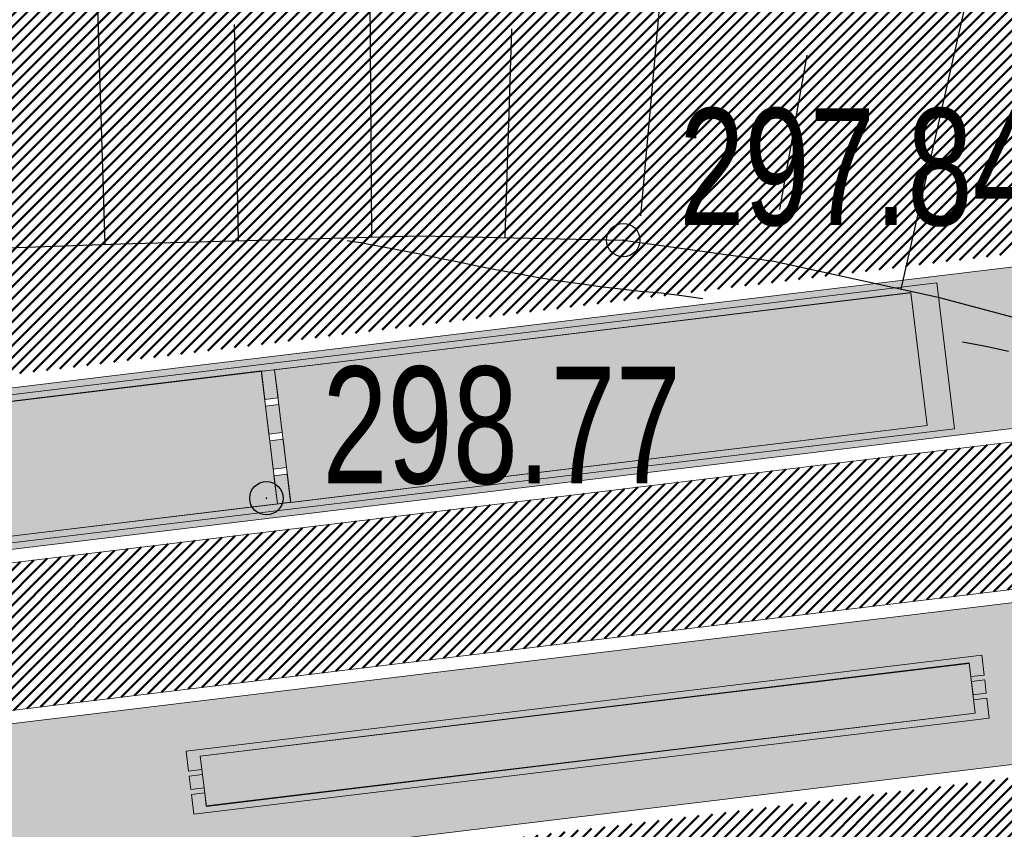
# Model space of a CAD drawing. Extents: x 2931 to 5026, y -2784 to 809.
# Tile 153 of 170: x 3206 to 3221, y 610 to 622. Entities that reach past the tile are written whole.
import ezdxf

# ---------------------------------------------------------------- set-up
doc = ezdxf.new("R2010")
doc.units = 0
doc.header["$MEASUREMENT"] = 0
doc.linetypes.add('CONTI', pattern=[0])
doc.layers.add('.', color=7, linetype='Continuous', lineweight=15)
for name, color, linetype in [('GORIZDEFAULT', 32, 'CONTI'), ('OTKOSDEFAULT', 32, 'CONTI'), ('PDF_2D - Общий', 7, 'Continuous'), ('PI_OTDEFAULT', 172, 'CONTI'), ('PI_TTDEFAULT', 5, 'CONTI')]:
    doc.layers.add(name, color=color, linetype=linetype)
doc.styles.add('SHRFT', font='TXT', dxfattribs={"width": 0.75})
pattern_1 = [(45, (0, 2263.049007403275), (-0.08838834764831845, 0.08838834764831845), [])]

# ---------------------------------------------------------------- blocks, each defined once
blk = doc.blocks.new('bstrtthtytt434')
at = {"layer": 'GORIZDEFAULT', "color": 32}
for points in [[(3216.523716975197, 618.121763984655), (3216.209023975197, 618.164990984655), (3215.902421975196, 618.202339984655), (3215.589941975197, 618.2315999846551), (3215.291428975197, 618.263070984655), (3214.984826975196, 618.300420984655), (3214.684102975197, 618.345859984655), (3214.377499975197, 618.383209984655), (3214.068685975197, 618.434526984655), (3213.751780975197, 618.491722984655), (3213.448843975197, 618.5511299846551), (3213.145906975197, 618.610537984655), (3212.865027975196, 618.666279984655), (3212.584149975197, 618.722021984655), (3212.339296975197, 618.7763109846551), (3212.102534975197, 618.824721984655), (3211.895920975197, 618.863589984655), (3211.711364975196, 618.898791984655), (3211.548867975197, 618.930328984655), (3211.408428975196, 618.958199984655), (3211.284169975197, 618.974314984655), (3211.195936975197, 618.988976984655)], [(3221.102276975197, 617.3291839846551), (3220.761101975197, 617.404012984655), (3220.414048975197, 617.470751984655)]]:
    blk.add_lwpolyline(points, dxfattribs=at)
at = {"layer": 'OTKOSDEFAULT', "color": 32}
for p, q in [((3207.574292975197, 618.937987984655), (3207.374862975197, 625.485713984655)), ((3211.567195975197, 619.040619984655), (3211.526661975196, 625.398736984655)), ((3215.596752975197, 619.363833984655), (3216.115264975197, 625.1303699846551)), ((3219.493916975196, 618.262872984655), (3220.631836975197, 623.282727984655)), ((3209.569637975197, 618.996287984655), (3209.508540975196, 622.229732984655)), ((3213.565511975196, 619.0349569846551), (3213.664005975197, 622.164812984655)), ((3217.679570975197, 619.4574659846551), (3218.086510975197, 621.769909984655)), ((3207.802205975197, 618.9454489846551), (3212.286960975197, 619.061549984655)), ((3212.286960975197, 619.061549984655), (3215.332249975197, 618.999775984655)), ((3202.498457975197, 618.756904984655), (3207.802205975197, 618.9454489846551)), ((3215.332249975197, 618.999775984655), (3217.587303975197, 618.683975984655)), ((3217.587303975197, 618.683975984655), (3220.049795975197, 618.1432989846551)), ((3220.049795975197, 618.1432989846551), (3222.546167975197, 617.479121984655))]:
    blk.add_line(p, q, dxfattribs=at)
at = {"layer": 'PI_TTDEFAULT', "color": 0}
for centre in [(3215.332249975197, 618.999775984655), (3209.988350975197, 615.132198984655)]:
    blk.add_circle(centre, 0.25, dxfattribs=at)
for p in [(3215.332249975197, 618.999775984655), (3209.988350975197, 615.132198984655)]:
    blk.add_point(p, dxfattribs=at)
at = {"layer": 'PI_OTDEFAULT', "color": 0, "style": 'SHRFT', "width": 0.75}
for s, p in [('297.84', (3216.171318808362, 619.2231326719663)), ('298.77', (3210.827419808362, 615.3555556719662))]:
    blk.add_text(s, height=1.75, dxfattribs=at).set_placement(p)

msp = doc.modelspace()

# ---------------------------------------------------------------- hatches: boundary and pattern name
at = {"layer": '.', "linetype": 'ByBlock', "lineweight": 50}
h = msp.add_hatch(dxfattribs=at)
h.set_pattern_fill('ANSI31', color=252)
h.set_pattern_definition(pattern_1)
edge = h.paths.add_edge_path()
edge.add_line((3056.579508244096, 710.4772648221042), (3060.468574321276, 701.2644929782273))
edge.add_line((3060.468574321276, 701.2644929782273), (3091.428099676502, 714.3337018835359))
edge.add_arc((3092.594819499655, 711.569870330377), 2.999999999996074, 59.08883293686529, 112.8864824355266, ccw=False)
edge.add_line((3094.135944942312, 714.1437647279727), (3125.421424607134, 695.4115087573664))
edge.add_arc((3123.880299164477, 692.8376143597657), 3.000000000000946, 6.846905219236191, 59.0888329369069, ccw=False)
edge.add_line((3126.858903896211, 693.1952648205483), (3145.92372928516, 534.4185111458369))
edge.add_line((3145.92372928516, 534.4185111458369), (3153.629677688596, 470.2413971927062))
edge.add_line((3153.629677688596, 470.2413971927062), (3155.627738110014, 433.1622157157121))
edge.add_line((3155.627738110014, 433.1622157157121), (3160.809987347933, 333.3717569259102))
edge.add_arc((3157.814024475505, 333.2161726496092), 2.999999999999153, -86.74722545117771, 2.9727744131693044, ccw=False)
edge.add_line((3157.984247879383, 330.2210058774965), (3050.375705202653, 324.1053222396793))
edge.add_line((3050.375705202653, 324.1053222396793), (3050.943116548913, 314.1214329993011))
edge.add_line((3050.943116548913, 314.1214329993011), (3313.191871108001, 328.9630528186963))
edge.add_line((3313.191871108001, 328.9630528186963), (3312.624459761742, 338.9469420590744))
edge.add_line((3312.624459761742, 338.9469420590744), (3173.95866141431, 331.1288748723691))
edge.add_arc((3173.788438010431, 334.1240416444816), 2.999999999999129, 182.972774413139, 273.2527745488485, ccw=False)
edge.add_line((3170.792475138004, 333.9684573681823), (3164.49681413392, 454.6474962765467))
edge.add_line((3164.49681413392, 454.6474962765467), (3163.4838931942, 473.3022179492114))
edge.add_line((3163.4838931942, 473.3022179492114), (3160.81852438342, 495.1981994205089))
edge.add_arc((3164.480270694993, 494.8653379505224), 3.67684413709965, 91.76941746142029, 174.8059522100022, ccw=False)
edge.add_line((3164.36673985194, 498.5404289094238), (3165.328204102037, 498.6331989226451))
edge.add_line((3165.328204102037, 498.6331989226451), (3157.302999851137, 580.441440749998))
edge.add_arc((3156.299241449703, 586.9544981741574), 6.589950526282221, 187.8889569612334, 278.7611968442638, ccw=False)
edge.add_line((3149.771658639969, 586.0500035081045), (3140.934979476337, 659.8820920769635))
edge.add_line((3140.934979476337, 659.8820920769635), (3139.504408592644, 672.5438660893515))
edge.add_line((3139.504408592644, 672.5438660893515), (3136.203008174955, 699.2559498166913))
edge.add_arc((3133.224403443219, 698.8982993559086), 3.000000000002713, 6.84690521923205, 59.08883293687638)
edge.add_line((3134.765528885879, 701.47219375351), (3099.87037971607, 722.3657479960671))
edge.add_arc((3101.693711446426, 725.0245151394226), 3.223907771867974, 157.9186088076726, 235.5584146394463, ccw=False)
edge.add_line((3098.706274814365, 726.2364572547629), (3108.700353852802, 742.7227864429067))
edge.add_arc((3111.264605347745, 741.1656691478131), 3.00000000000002, 58.73218183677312, 148.732181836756, ccw=False)
edge.add_line((3112.821722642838, 743.729920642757), (3205.618491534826, 687.379966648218))
edge.add_line((3205.618491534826, 687.379966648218), (3207.292050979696, 686.4698585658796))
edge.add_line((3207.292050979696, 686.4698585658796), (3243.014474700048, 673.1244149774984))
edge.add_line((3243.014474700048, 673.1244149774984), (3266.942729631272, 664.2499407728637))
edge.add_line((3266.942729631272, 664.2499407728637), (3413.241120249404, 576.1905417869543))
edge.add_line((3413.241120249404, 576.1905417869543), (3418.398145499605, 584.7582188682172))
edge.add_line((3418.398145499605, 584.7582188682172), (3272.099754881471, 672.8176178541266))
edge.add_line((3272.099754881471, 672.8176178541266), (3270.420061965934, 673.6258759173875))
edge.add_line((3270.420061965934, 673.6258759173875), (3212.929790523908, 694.9477789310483))
edge.add_line((3212.929790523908, 694.9477789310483), (3210.80888251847, 695.9274716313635))
edge.add_line((3210.80888251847, 695.9274716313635), (3103.502412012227, 761.0883037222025))
edge.add_arc((3105.05952930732, 763.6525552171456), 2.999999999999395, 149.0720988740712, 238.7321818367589, ccw=False)
edge.add_line((3102.486085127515, 765.1944323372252), (3107.443599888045, 773.4686893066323))
edge.add_line((3107.443599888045, 773.4686893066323), (3098.865452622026, 778.6082797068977))
edge.add_line((3098.865452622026, 778.6082797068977), (3093.95672483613, 770.4154498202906))
edge.add_arc((3091.383280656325, 771.9573269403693), 2.999999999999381, 238.7321818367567, 329.07209887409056, ccw=False)
edge.add_line((3089.826163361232, 769.3930754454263), (3029.258160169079, 806.1724184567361))
edge.add_line((3029.258160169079, 806.1724184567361), (3024.067769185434, 797.6249134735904))
edge.add_line((3024.067769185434, 797.6249134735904), (3099.145714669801, 752.0345462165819))
edge.add_arc((3097.588597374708, 749.4702947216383), 2.999999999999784, -31.267816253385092, 58.732181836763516, ccw=False)
edge.add_line((3100.152848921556, 747.9131775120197), (3084.60404677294, 722.3075026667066))
edge.add_line((3084.60404677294, 722.3075026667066), (3056.579508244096, 710.4772648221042))
h = msp.add_hatch(dxfattribs=at)
h.set_pattern_fill('ANSI31', color=72)
h.set_pattern_definition(pattern_1)
edge = h.paths.add_edge_path()
edge.add_line((3198.64854658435, 490.2071452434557), (3204.228626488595, 490.837465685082))
edge.add_line((3204.228626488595, 490.837465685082), (3205.797166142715, 476.9281275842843))
edge.add_line((3205.797166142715, 476.9281275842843), (3240.426562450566, 480.8338700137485))
edge.add_line((3240.426562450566, 480.8338700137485), (3240.44861768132, 480.6383222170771))
edge.add_line((3240.44861768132, 480.6383222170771), (3240.049289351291, 480.5921857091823))
edge.add_line((3240.049289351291, 480.5921857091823), (3241.597948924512, 466.8728065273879))
edge.add_line((3241.597948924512, 466.8728065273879), (3241.996162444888, 466.9178206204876))
edge.add_line((3241.996162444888, 466.9178206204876), (3242.018783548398, 466.7177048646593))
edge.add_line((3242.018783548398, 466.7177048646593), (3164.317276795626, 457.9539924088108))
edge.add_line((3164.317276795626, 457.9539924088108), (3165.502113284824, 435.3773139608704))
edge.add_line((3165.502113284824, 435.3773139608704), (3169.410030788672, 435.5878972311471))
edge.add_line((3169.410030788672, 435.5878972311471), (3168.370118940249, 454.0558776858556))
edge.add_line((3168.370118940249, 454.0558776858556), (3257.968945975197, 458.6926099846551))
edge.add_line((3257.968945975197, 458.6926099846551), (3268.704736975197, 459.841732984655))
edge.add_line((3268.704736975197, 459.841732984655), (3270.714068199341, 460.1076835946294))
edge.add_line((3270.714068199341, 460.1076835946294), (3269.535281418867, 469.6188256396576))
edge.add_line((3269.535281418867, 469.6188256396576), (3268.265415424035, 473.6810966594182))
edge.add_line((3268.265415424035, 473.6810966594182), (3268.137689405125, 486.3184170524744))
edge.add_line((3268.137689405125, 486.3184170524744), (3268.591353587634, 486.3096273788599))
edge.add_line((3268.591353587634, 486.3096273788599), (3271.151259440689, 506.3975034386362))
edge.add_line((3271.151259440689, 506.3975034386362), (3253.464385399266, 584.473788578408))
edge.add_line((3253.464385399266, 584.473788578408), (3246.166203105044, 620.1052895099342))
edge.add_line((3246.166203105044, 620.1052895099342), (3240.206266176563, 657.064083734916))
edge.add_line((3240.206266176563, 657.064083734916), (3243.364342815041, 672.5203440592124))
edge.add_line((3243.364342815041, 672.5203440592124), (3206.455271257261, 686.9249126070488))
edge.add_line((3206.455271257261, 686.9249126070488), (3113.046281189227, 740.2405619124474))
edge.add_line((3113.046281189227, 740.2405619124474), (3101.14519328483, 721.6162001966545))
edge.add_line((3101.14519328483, 721.6162001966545), (3134.765528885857, 701.4721937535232))
edge.add_arc((3133.22440344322, 698.8982993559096), 3.000000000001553, 6.849462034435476, 59.088832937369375, ccw=False)
edge.add_line((3136.202992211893, 699.2560827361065), (3146.943135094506, 609.8262770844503))
edge.add_line((3146.943135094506, 609.8262770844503), (3222.727371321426, 618.9857674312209))
edge.add_arc((3223.040655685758, 615.0990958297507), 3.899277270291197, 6.922887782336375, 94.60835138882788, ccw=False)
edge.add_arc((3223.040740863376, 615.0990662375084), 3.899196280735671, -81.47081594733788, 6.923470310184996, ccw=False)
edge.add_line((3223.619042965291, 611.2429933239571), (3196.190003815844, 607.9278303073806))
edge.add_arc((3198.473142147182, 590.366216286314), 17.70940449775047, 97.40732442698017, 105.2026607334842)
edge.add_arc((3203.298833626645, 572.6188970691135), 36.10110462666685, 105.2072041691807, 108.1649889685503)
edge.add_arc((3188.026555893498, 620.3210561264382), 13.9895464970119, 277.1896508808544, 286.6895548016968, ccw=False)
edge.add_line((3189.777404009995, 606.4415049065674), (3187.842487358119, 606.2076257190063))
edge.add_arc((3184.99443761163, 604.3526436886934), 3.398874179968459, 6.9207488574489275, 33.07686530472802, ccw=False)
edge.add_arc((3184.993523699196, 604.3522314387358), 3.399831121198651, -83.07989968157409, 6.925789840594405, ccw=False)
edge.add_arc((3184.99346771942, 604.3525470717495), 3.400151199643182, 163.5011670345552, 276.9203959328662, ccw=False)
edge.add_line((3181.733315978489, 605.3181757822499), (3147.972979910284, 601.2437176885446))
edge.add_line((3147.972979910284, 601.2437176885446), (3149.771658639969, 586.0500035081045))
edge.add_arc((3156.299241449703, 586.9544981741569), 6.589950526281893, 187.88895696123, 278.7611968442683)
edge.add_line((3157.302999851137, 580.441440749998), (3156.287946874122, 590.7888034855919))
edge.add_arc((3165.559726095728, 590.3465954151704), 9.282318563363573, 100.07270603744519, 177.2694053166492, ccw=False)
edge.add_line((3163.936269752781, 599.4858419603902), (3168.630711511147, 599.9554139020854))
edge.add_arc((3169.037464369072, 590.7517851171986), 9.212612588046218, 9.79482017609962, 92.53053086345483, ccw=False)
edge.add_line((3178.11578730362, 592.3190385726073), (3178.310066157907, 590.3767786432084))
edge.add_line((3178.310066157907, 590.3767786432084), (3182.539779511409, 583.6051039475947))
edge.add_line((3182.539779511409, 583.6051039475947), (3183.799722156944, 570.7627216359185))
edge.add_line((3183.799722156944, 570.7627216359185), (3187.002343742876, 571.0830709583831))
edge.add_line((3187.002343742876, 571.0830709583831), (3189.210950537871, 548.1627685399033))
edge.add_line((3189.210950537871, 548.1627685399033), (3186.060597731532, 547.8476475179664))
edge.add_line((3186.060597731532, 547.8476475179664), (3186.254695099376, 545.9072019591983))
edge.add_line((3186.254695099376, 545.9072019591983), (3183.233715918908, 540.7443283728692))
edge.add_arc((3187.73220544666, 541.1918745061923), 4.520697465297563, 185.6815518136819, 272.2770185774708)
edge.add_line((3187.911817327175, 536.6747465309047), (3193.870304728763, 537.2707574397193))
edge.add_arc((3192.734762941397, 541.8356147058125), 4.703974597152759, 283.9692133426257, 366.943481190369)
edge.add_line((3197.404238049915, 542.4042791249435), (3197.262375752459, 543.6835587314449))
edge.add_line((3197.262375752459, 543.6835587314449), (3193.661081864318, 545.169928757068))
edge.add_line((3193.661081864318, 545.169928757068), (3192.899904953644, 552.5558980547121))
edge.add_line((3192.899904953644, 552.5558980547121), (3189.682132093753, 552.2340331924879))
edge.add_line((3189.682132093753, 552.2340331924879), (3185.735106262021, 591.6935520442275))
edge.add_line((3185.735106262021, 591.6935520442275), (3188.844983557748, 592.0046244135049))
edge.add_line((3188.844983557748, 592.0046244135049), (3188.789684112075, 592.6120978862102))
edge.add_arc((3202.589761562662, 589.1167140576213), 14.23586477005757, 99.41612415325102, 165.7866270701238, ccw=False)
edge.add_line((3200.260722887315, 603.1607670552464), (3222.923904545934, 605.4277020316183))
edge.add_arc((3223.460798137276, 592.4532847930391), 12.98552106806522, 5.712137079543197, 92.3696013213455, ccw=False)
edge.add_line((3236.381839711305, 593.7457406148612), (3237.467507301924, 582.8736653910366))
edge.add_line((3237.467507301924, 582.8736653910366), (3245.489102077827, 502.6795435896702))
edge.add_arc((3232.636911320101, 502.0581138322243), 12.86720568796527, -83.64731502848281, 2.7682123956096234, ccw=False)
edge.add_line((3234.060644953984, 489.2699175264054), (3215.68325286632, 487.4316781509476))
edge.add_arc((3214.378686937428, 500.1519165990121), 12.78696048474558, 185.7956058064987, 275.8556841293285, ccw=False)
edge.add_line((3201.657087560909, 498.8606893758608), (3199.058106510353, 524.9352458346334))
edge.add_arc((3194.432319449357, 524.472541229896), 4.648870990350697, 5.712137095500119, 93.3895282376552)
edge.add_line((3194.157459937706, 529.1132797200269), (3187.347289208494, 528.4216407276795))
edge.add_arc((3187.957506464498, 524.0646790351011), 4.399486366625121, 97.97273957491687, 185.7133964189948)
edge.add_line((3183.579875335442, 523.6266995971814), (3184.27298960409, 516.6982116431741))
edge.add_line((3184.27298960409, 516.6982116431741), (3184.892601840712, 516.207064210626))
edge.add_line((3184.892601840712, 516.207064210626), (3197.794868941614, 517.4340304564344))
edge.add_line((3197.794868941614, 517.4340304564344), (3199.787466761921, 496.7031714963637))
edge.add_arc((3189.185059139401, 495.5773838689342), 10.66200943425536, -84.22149646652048, 6.061084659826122, ccw=False)
edge.add_line((3190.258542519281, 484.9695528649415), (3179.89345328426, 483.9206342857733))
edge.add_arc((3178.567549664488, 496.8730140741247), 13.02006768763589, 184.5809880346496, 275.8448699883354, ccw=False)
edge.add_line((3165.58907542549, 495.833125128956), (3165.328204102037, 498.6331989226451))
edge.add_line((3165.328204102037, 498.6331989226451), (3164.846212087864, 498.5866923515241))
edge.add_line((3164.846212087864, 498.5866923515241), (3167.773249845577, 472.6394833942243))
edge.add_line((3167.773249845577, 472.6394833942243), (3200.231651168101, 476.3005109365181))
edge.add_line((3200.231651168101, 476.3005109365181), (3198.64854658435, 490.2071452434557))
h = msp.add_hatch(dxfattribs=at)
h.set_pattern_fill('ANSI31', color=72)
h.set_pattern_definition(pattern_1)
h.paths.add_polyline_path([(3181.397646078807, 608.0979829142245, -1.563286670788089), (3187.542640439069, 608.6895793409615), (3189.473089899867, 608.9229161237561, 0.06172320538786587), (3192.340277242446, 609.7388539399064, -0.0533669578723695), (3195.849529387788, 610.7070542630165), (3223.255860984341, 614.022381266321, 0.9294012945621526), (3222.992741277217, 616.1974746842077), (3198.199388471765, 613.2023861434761, -0.1751279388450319), (3194.856767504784, 614.0216585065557, 0.209518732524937), (3193.64573872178, 614.4132428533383), (3181.943402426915, 612.9988466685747, 0.1877390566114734), (3180.929256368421, 611.4951439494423, -0.2401408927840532), (3178.297140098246, 607.7736002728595), (3165.786678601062, 606.2615351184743), (3165.456697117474, 608.9917221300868), (3151.179601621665, 607.2661040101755), (3151.517940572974, 604.4754137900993)])
at = {"lineweight": 40, "true_color": 0xcfcfcf}
h = msp.add_hatch(color=254, dxfattribs=at)
h.dxf.hatch_style = 1
h.paths.add_polyline_path([(3181.257465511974, 609.4391646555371, -0.4142388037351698), (3183.959880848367, 612.8886986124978, -0.4142388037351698), (3187.409283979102, 610.18611628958, -0.156351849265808), (3187.05362146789, 608.3283017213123), (3189.513221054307, 608.6255855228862), (3189.537327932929, 608.4270436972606), (3189.58956537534, 607.9926731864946), (3189.390515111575, 607.9686055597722), (3189.402568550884, 607.8693346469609), (3189.601618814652, 607.8934022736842), (3189.652845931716, 607.4715008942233), (3189.45379566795, 607.4474332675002), (3189.46584910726, 607.3481623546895), (3189.664899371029, 607.3722299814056), (3189.741243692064, 606.7393176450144), (3187.288096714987, 606.4428173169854, -0.1557464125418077), (3188.07470491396, 604.7265174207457, -0.2317036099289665), (3187.178437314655, 602.1476450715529), (3187.32672732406, 602.1624781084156, 0.2221933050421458), (3188.170004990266, 604.738088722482, 0.1408534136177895), (3187.480835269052, 606.3653843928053), (3189.752800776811, 606.6399864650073, 0.04141170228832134), (3191.984219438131, 607.1116378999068, -0.01287528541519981), (3193.771172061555, 607.6473831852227, -0.03411056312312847), (3196.1649042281, 608.1262515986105), (3223.592156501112, 611.4411976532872, 0.4058007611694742), (3226.712962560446, 615.5449821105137, 0.4021253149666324), (3222.74735845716, 618.7867253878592), (3146.949978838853, 609.6256600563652), (3149.771658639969, 586.0500035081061), (3147.950521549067, 601.4334268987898), (3156.921480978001, 602.5204353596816), (3156.921437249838, 602.5207955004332), (3182.028230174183, 605.5552513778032, 0.1273604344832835), (3181.816666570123, 603.9666686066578, 0.4142402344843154), (3185.379045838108, 601.1757094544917, 0.1212819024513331), (3186.809641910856, 601.7177329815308), (3186.8012619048, 601.8015102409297), (3186.803950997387, 601.8310255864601, -0.1261586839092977), (3185.367486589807, 601.2709102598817, -0.414239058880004), (3181.911966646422, 603.9782399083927, -0.1559367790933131), (3182.266642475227, 605.8358843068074), (3179.813495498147, 605.539383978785), (3179.737151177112, 606.172296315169), (3179.935498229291, 606.1962789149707), (3179.923510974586, 606.2955578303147), (3179.725097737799, 606.2715672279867), (3179.673870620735, 606.6934686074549), (3179.872565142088, 606.7174932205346), (3179.860577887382, 606.8167721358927), (3179.661817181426, 606.7927395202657), (3179.58547286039, 607.4256518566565), (3182.045568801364, 607.7229959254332, -0.15614960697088)])
h.paths.add_polyline_path([(3177.307054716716, 611.7837985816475), (3177.373348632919, 611.237808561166), (3177.374341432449, 611.2379283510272), (3177.308047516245, 611.7839183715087)], flags=0)
h.paths.add_polyline_path([(3171.893676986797, 607.4025574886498), (3171.593830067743, 609.8845111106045), (3171.792383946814, 609.9085187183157), (3172.092230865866, 607.4265650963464), (3177.751046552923, 608.1105337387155), (3177.457332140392, 610.5428646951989), (3176.960841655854, 610.4828328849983), (3176.948788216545, 610.5821037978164), (3177.445343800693, 610.642143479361), (3177.385402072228, 611.1385376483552), (3177.583961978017, 611.1624956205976), (3177.961659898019, 608.0352207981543), (3166.048354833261, 606.5953599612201), (3165.736454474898, 609.1765844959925), (3165.670656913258, 609.7226347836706), (3165.869210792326, 609.7466423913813), (3166.23485527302, 606.7186384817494)], flags=0)
h.paths.add_polyline_path([(3178.236302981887, 607.9676823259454, 0.2107848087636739), (3180.631489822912, 611.0271910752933), (3180.733321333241, 611.5366798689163, -0.1928085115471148), (3181.87114312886, 613.1915922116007), (3193.623617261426, 614.6120257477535, -0.2075606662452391), (3194.978970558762, 614.1808488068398, 0.1744475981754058), (3198.176770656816, 613.4011087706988), (3222.975688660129, 616.3968226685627, -0.3945143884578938), (3224.333546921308, 615.2568298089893, -0.394851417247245), (3223.28644252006, 613.8246257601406), (3195.878103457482, 610.5090548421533, 0.05745828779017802), (3192.155797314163, 609.448506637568, -0.05072584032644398), (3189.501167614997, 608.7248564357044), (3187.228705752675, 608.4501940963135, 0.1412550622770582), (3187.510043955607, 610.198350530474, 0.4142343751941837), (3183.947664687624, 612.9893096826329, 0.4141757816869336), (3181.156705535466, 609.4269304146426, 0.1269035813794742), (3181.739940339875, 607.9378738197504), (3151.342148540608, 604.2639583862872), (3150.956934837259, 607.4406878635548), (3165.631150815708, 609.214216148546), (3165.961131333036, 606.4840852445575)], flags=16)
h.paths.add_polyline_path([(3169.018638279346, 609.5229256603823), (3169.006584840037, 609.6221965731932), (3169.502975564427, 609.6821659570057), (3169.51502900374, 609.582895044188)], flags=0)
h.paths.add_polyline_path([(3168.514594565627, 612.0273302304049), (3168.512611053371, 612.0270893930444), (3168.807914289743, 609.5950016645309), (3168.808438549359, 609.5950653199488)], flags=0)
h.paths.add_polyline_path([(3178.297140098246, 607.7736002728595, 0.2129787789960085), (3180.826739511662, 610.9830032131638), (3180.929256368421, 611.4951439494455, -0.1877390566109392), (3181.943402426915, 612.9988466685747), (3193.645738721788, 614.4132428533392, -0.2095187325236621), (3194.856767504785, 614.0216585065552, 0.1751279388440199), (3198.199388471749, 613.2023861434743), (3222.992741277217, 616.1974746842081, -0.3928100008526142), (3224.135005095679, 615.2327229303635, -0.3931683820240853), (3223.255485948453, 614.0223358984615), (3195.849529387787, 610.7070542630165, 0.05746184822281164), (3192.081367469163, 609.6342394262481, -0.0506238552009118), (3189.473089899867, 608.9229161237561), (3187.542640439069, 608.6895793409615, 0.1148720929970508), (3187.70858578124, 610.2224574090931, 0.4142371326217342), (3183.923557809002, 613.1878515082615, 0.4141819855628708), (3180.958163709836, 609.4028235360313, 0.102348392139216), (3181.397646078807, 608.0979829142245), (3156.708813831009, 605.1140238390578), (3156.372806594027, 607.8937901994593), (3165.456703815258, 608.9916667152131), (3165.786684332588, 606.26153581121)], flags=0)
h.paths.add_polyline_path([(3168.522253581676, 609.4629066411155), (3168.024906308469, 609.4025189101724), (3168.012816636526, 609.5020882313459), (3168.510200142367, 609.5621775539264)], flags=0)
h.paths.add_polyline_path([(3170.01141370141, 609.6429140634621), (3169.999360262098, 609.7421849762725), (3170.495750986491, 609.8021543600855), (3170.507804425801, 609.7028834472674)], flags=0)
h.paths.add_polyline_path([(3167.533515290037, 609.3428543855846), (3167.033189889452, 609.2821050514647), (3167.021033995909, 609.3822197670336), (3167.521395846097, 609.4426689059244)], flags=0)
h.paths.add_polyline_path([(3171.004189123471, 609.7629024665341), (3170.992135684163, 609.862173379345), (3171.488526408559, 609.9221427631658), (3171.500579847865, 609.8228718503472)], flags=0)
h.paths.add_polyline_path([(3166.540806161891, 609.2223199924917), (3166.040480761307, 609.1615706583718), (3166.028258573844, 609.2622313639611), (3166.528620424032, 609.3226805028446)], flags=0)
h.paths.add_polyline_path([(3171.996964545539, 609.8828908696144), (3171.98491110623, 609.9821617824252), (3172.48130183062, 610.0421311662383), (3172.493355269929, 609.9428602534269)], flags=0)
h.paths.add_polyline_path([(3165.935008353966, 609.2005921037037), (3165.736454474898, 609.1765844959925), (3165.670656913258, 609.7226347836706), (3165.869210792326, 609.7466423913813)], flags=0)
h.paths.add_polyline_path([(3165.857157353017, 609.8459133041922), (3165.658603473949, 609.8219056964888), (3165.592309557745, 610.3678957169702), (3165.790863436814, 610.3919033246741)], flags=0)
h.paths.add_polyline_path([(3172.989739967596, 610.0028792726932), (3172.977686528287, 610.1021501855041), (3173.474077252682, 610.1621195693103), (3173.486130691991, 610.0628486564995)], flags=0)
h.paths.add_polyline_path([(3165.778809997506, 610.491174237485), (3165.580256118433, 610.4671666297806), (3165.514458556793, 611.0132169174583), (3165.713012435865, 611.0372245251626)], flags=0)
h.paths.add_polyline_path([(3173.98251538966, 610.122867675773), (3173.970461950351, 610.2221385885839), (3174.466852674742, 610.2821079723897), (3174.478906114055, 610.182837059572)], flags=0)
h.paths.add_polyline_path([(3174.975290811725, 610.2428560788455), (3174.963237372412, 610.3421269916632), (3175.45962809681, 610.4020963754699), (3175.47168153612, 610.3028254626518)], flags=0)
h.paths.add_polyline_path([(3163.221862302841, 609.1496935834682), (3158.257985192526, 608.549751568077), (3158.245931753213, 608.6490224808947), (3157.993802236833, 610.7338321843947), (3162.957679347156, 611.3337741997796), (3163.020959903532, 610.8126019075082), (3162.821413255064, 610.788474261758), (3162.833466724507, 610.6892031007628), (3163.032516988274, 610.7132707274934), (3163.083744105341, 610.2913693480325), (3162.884693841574, 610.2673017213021), (3162.896747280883, 610.1680308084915), (3163.09579754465, 610.1920984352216), (3163.146528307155, 609.7701367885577), (3162.947974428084, 609.7461291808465), (3162.960027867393, 609.6468582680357), (3163.158581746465, 609.6708658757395)], flags=0)
h.paths.add_polyline_path([(3163.644760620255, 605.6501528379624), (3163.908447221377, 603.4660119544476), (3158.944570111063, 602.8660699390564), (3158.680883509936, 605.0502108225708)], flags=16)
h.paths.add_polyline_path([(3163.146528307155, 609.7701367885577), (3162.947974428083, 609.7461291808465), (3162.897243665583, 610.1680908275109), (3163.09579754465, 610.1920984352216)], flags=0)
h.paths.add_polyline_path([(3163.083744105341, 610.2913693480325), (3162.885190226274, 610.2673617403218), (3162.833963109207, 610.6892631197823), (3163.032516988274, 610.7132707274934)], flags=0)
h.paths.add_polyline_path([(3163.499286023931, 603.5172676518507), (3159.329905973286, 603.0110229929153), (3159.090050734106, 604.9989054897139), (3163.259430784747, 605.5051501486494)], flags=0)
h.paths.add_polyline_path([(3175.968066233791, 610.3628444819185), (3175.956012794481, 610.4621153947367), (3176.452397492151, 610.522134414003), (3176.46445093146, 610.4228635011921)], flags=0)
h.paths.add_polyline_path([(3177.373348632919, 611.237808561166), (3177.307054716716, 611.7837985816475), (3177.505614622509, 611.8077565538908), (3177.571908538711, 611.2617665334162)], flags=0)
h.paths.add_polyline_path([(3177.295001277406, 611.8830694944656), (3177.229203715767, 612.4291197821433), (3177.427763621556, 612.4530777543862), (3177.493561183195, 611.9070274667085)], flags=0)
h.paths.add_polyline_path([(3156.609536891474, 605.1020200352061), (3151.516596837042, 604.4864972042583), (3151.179596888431, 607.2661430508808), (3156.273529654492, 607.8817863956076)], flags=0)
h.paths.add_polyline_path([(3181.859089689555, 613.290863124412), (3181.847036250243, 613.3901340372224), (3182.043109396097, 613.4138317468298), (3182.040094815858, 613.438659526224), (3181.844519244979, 613.4150120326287), (3181.82041236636, 613.6135538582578), (3182.015987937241, 613.637201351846), (3182.012975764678, 613.6620093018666), (3181.817399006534, 613.6383715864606), (3181.805345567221, 613.7376424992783), (3193.718650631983, 615.1775033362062), (3193.730704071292, 615.078232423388), (3193.52966704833, 615.0539347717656), (3193.532681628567, 615.0291069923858), (3193.733717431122, 615.0534146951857), (3193.757824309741, 614.8548728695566), (3193.556788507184, 614.8305651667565), (3193.559800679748, 614.8057572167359), (3193.760341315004, 614.8299948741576), (3193.772394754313, 614.7307239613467)], flags=0)
h.paths.add_polyline_path([(3181.859089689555, 613.290863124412), (3181.847036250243, 613.3901340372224), (3193.760341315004, 614.8299948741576), (3193.772394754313, 614.7307239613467)], flags=0)
h.paths.add_polyline_path([(3181.844519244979, 613.4150120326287), (3181.82041236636, 613.6135538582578), (3182.018966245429, 613.6375614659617), (3182.043073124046, 613.4390196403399)], flags=0)
h.paths.add_polyline_path([(3193.559270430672, 614.8308652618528), (3193.535163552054, 615.0294070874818), (3193.733717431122, 615.0534146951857), (3193.757824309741, 614.8548728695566)], flags=0)
h.paths.add_polyline_path([(3195.889660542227, 610.4097236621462), (3205.817414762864, 611.6096076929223), (3205.880695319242, 611.088435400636), (3205.681142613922, 611.0643576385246), (3205.693196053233, 610.9650867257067), (3205.892748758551, 610.9891644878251), (3205.943479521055, 610.5672028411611), (3205.744423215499, 610.5431849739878), (3205.756476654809, 610.4439140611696), (3205.955532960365, 610.467931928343), (3206.006760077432, 610.0460305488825), (3205.807703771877, 610.0220126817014), (3205.819757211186, 609.9227417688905), (3206.018813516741, 609.9467596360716), (3206.081597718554, 609.4255270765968), (3196.153843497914, 608.2256430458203), (3196.141790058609, 608.3249139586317), (3196.181002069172, 608.3296750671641), (3196.129774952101, 608.7515764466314), (3196.329321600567, 608.7757040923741), (3196.317268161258, 608.874975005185), (3196.117721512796, 608.8508473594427), (3196.066990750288, 609.2728090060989), (3196.266041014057, 609.2968766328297), (3196.253987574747, 609.3961475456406), (3196.054937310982, 609.3720799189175), (3196.003710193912, 609.793981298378), (3196.20276045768, 609.8180489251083), (3196.19070701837, 609.9173198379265), (3195.991656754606, 609.8932522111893), (3195.940925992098, 610.3152138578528), (3195.901713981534, 610.3104527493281)], flags=0)
h.paths.add_polyline_path([(3196.003710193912, 609.793981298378), (3196.202264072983, 609.8179889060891), (3196.253491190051, 609.3960875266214), (3196.054937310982, 609.3720799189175)], flags=0)
h.paths.add_polyline_path([(3196.066990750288, 609.2728090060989), (3196.26554462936, 609.2968166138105), (3196.31627539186, 608.8748549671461), (3196.117721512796, 608.8508473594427)], flags=0)
h.paths.add_polyline_path([(3198.449823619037, 613.5333350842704), (3198.387039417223, 614.0545676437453), (3198.586592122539, 614.0786454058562), (3198.574538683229, 614.1779163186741), (3198.374985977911, 614.1538385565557), (3198.324255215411, 614.5758002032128), (3198.523311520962, 614.5998180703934), (3198.511258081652, 614.6990889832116), (3198.312201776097, 614.6750711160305), (3198.260974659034, 615.0969724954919), (3198.460030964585, 615.1209903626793), (3198.447977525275, 615.2202612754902), (3198.248921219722, 615.1962434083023), (3198.186137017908, 615.7174759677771), (3220.027146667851, 618.3572148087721), (3220.291131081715, 616.1731100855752)], flags=16)
h.paths.add_polyline_path([(3198.447481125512, 615.2202013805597), (3198.248921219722, 615.1962434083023), (3198.19819045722, 615.6182050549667), (3209.911750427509, 617.033913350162), (3209.910984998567, 617.0402173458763), (3198.396750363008, 615.6421630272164)], flags=0)
h.paths.add_polyline_path([(3198.438266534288, 613.6326662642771), (3198.387039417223, 614.0545676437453), (3198.585599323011, 614.078525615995), (3198.636826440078, 613.6566242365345)], flags=0)
h.paths.add_polyline_path([(3198.374985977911, 614.1538385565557), (3198.324255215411, 614.5758002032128), (3198.522815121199, 614.599758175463), (3198.573545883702, 614.1777965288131)], flags=16)
h.paths.add_polyline_path([(3198.312201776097, 614.6750711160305), (3198.260974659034, 615.0969724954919), (3198.459534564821, 615.1209304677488), (3198.510761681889, 614.6990290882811)], flags=16)
h.paths.add_polyline_path([(3208.787564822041, 611.3429185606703), (3220.700863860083, 612.7828290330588), (3220.736875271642, 612.4849982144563), (3220.538023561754, 612.4609545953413), (3220.547063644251, 612.3865013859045), (3220.745865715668, 612.4105390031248), (3220.769873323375, 612.211985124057), (3220.571170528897, 612.1879595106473), (3220.580210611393, 612.113506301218), (3220.778863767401, 612.1375259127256), (3220.814875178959, 611.8396950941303), (3208.901576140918, 610.3997846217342), (3208.865564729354, 610.6976154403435), (3209.064416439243, 610.7216590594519), (3209.055376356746, 610.7961122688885), (3208.856574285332, 610.7720746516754), (3208.832566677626, 610.9706285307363), (3209.0312694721, 610.994654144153), (3209.022229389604, 611.069107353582), (3208.823576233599, 611.0450877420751)], flags=0)
h.paths.add_polyline_path([(3208.832566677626, 610.9706285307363), (3209.031120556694, 610.9946361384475), (3209.055128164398, 610.7960822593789), (3208.856574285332, 610.7720746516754)], flags=0)
h.paths.add_polyline_path([(3210.089786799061, 615.5696978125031), (3210.038807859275, 615.991629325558), (3210.237957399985, 616.0157089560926), (3210.225903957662, 616.1149798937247), (3210.026804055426, 616.0909062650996), (3209.975825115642, 616.512837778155), (3210.174676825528, 616.5368813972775), (3210.162623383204, 616.6361523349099), (3209.96382131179, 616.6121147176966), (3209.912842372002, 617.0340462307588), (3210.11139625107, 617.0580538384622), (3219.640311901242, 618.2150514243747), (3219.882019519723, 616.224371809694), (3210.353103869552, 615.067374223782), (3210.289184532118, 615.5938074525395)], flags=0)
h.paths.add_polyline_path([(3210.089786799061, 615.5696978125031), (3210.038807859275, 615.991629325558), (3210.237361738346, 616.0156369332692), (3210.28834067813, 615.5937054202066)], flags=0)
h.paths.add_polyline_path([(3210.026804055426, 616.0909062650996), (3209.975825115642, 616.512837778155), (3210.174378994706, 616.5368453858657), (3210.225357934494, 616.1149138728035)], flags=0)
h.paths.add_polyline_path([(3226.023072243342, 615.4592011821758, -0.3857639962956), (3223.699042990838, 612.172714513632), (3223.69926124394, 612.1727410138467, 0.3857442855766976), (3226.023072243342, 615.4592011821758, 0.383158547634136), (3223.007289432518, 618.0945091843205, 0.009857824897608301), (3222.887999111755, 618.0904808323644, -0.3946187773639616)], flags=16)
h.paths.add_polyline_path([(3224.930706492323, 615.3297900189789, 0.383963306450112), (3223.013347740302, 617.0005132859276, 0.02596744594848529), (3222.816586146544, 616.9870485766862), (3222.782563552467, 617.2684996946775), (3222.981117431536, 617.2925073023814), (3223.004347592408, 617.100356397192, -0.3850118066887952), (3225.029977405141, 615.341843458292, -0.3853313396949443), (3223.481934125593, 613.1491645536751), (3223.505892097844, 612.9506046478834), (3223.307338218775, 612.9265970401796), (3223.272581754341, 613.2145070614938, 0.4143712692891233)], flags=16)
h.paths.add_polyline_path([(3223.31989045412, 612.8228032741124), (3223.518444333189, 612.8468108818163), (3223.5664595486, 612.4497031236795), (3223.367905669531, 612.4256955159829)], flags=0)
edge = h.paths.add_edge_path(flags=16)
edge.add_arc((3223.048115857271, 615.0979868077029), 3.096805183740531, 6.922875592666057, 93.25054612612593)
edge.add_arc((3223.048314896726, 615.0972643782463), 3.097537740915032, 93.25346416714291, 96.95263779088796)
edge.add_line((3222.673361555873, 618.1720245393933), (3222.685464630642, 618.0727596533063))
edge.add_line((3222.685464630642, 618.0727596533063), (3222.709533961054, 617.874112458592))
edge.add_line((3222.709533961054, 617.874112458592), (3222.709385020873, 617.8740944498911))
edge.add_line((3222.709385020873, 617.8740944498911), (3222.673307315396, 618.1724712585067))
edge.add_line((3222.673307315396, 618.1724712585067), (3222.87170023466, 618.1965600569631))
edge.add_line((3222.87170023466, 618.1965600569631), (3222.872519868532, 618.1898096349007))
edge.add_arc((3223.048115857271, 615.0979868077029), 3.096805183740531, 6.9228755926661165, 93.25054612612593, ccw=False)
edge.add_arc((3223.048170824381, 615.0979450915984), 3.09675564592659, -83.16853328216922, 6.923764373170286, ccw=False)
edge.add_line((3223.416527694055, 612.0231753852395), (3223.416528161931, 612.0231714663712))
edge.add_spline(control_points=[(3223.416528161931, 612.0231714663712), (3223.418166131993, 612.0233703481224), (3223.419804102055, 612.0235692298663), (3223.42139243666, 612.0237620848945)], knot_values=[0, 0, 0, 0, 1, 1, 1, 1], degree=3, periodic=0)
edge.add_arc((3223.048170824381, 615.0979450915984), 3.09675564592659, 276.9237675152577, 366.9237643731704)
h.paths.add_polyline_path([(3222.76995247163, 617.3731929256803), (3222.721937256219, 617.7703006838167), (3222.920491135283, 617.7943082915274), (3222.968506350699, 617.3972005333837)], flags=16)
h = msp.add_hatch(color=254, dxfattribs=at)
h.dxf.hatch_style = 1
h.paths.add_polyline_path([(3198.248921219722, 615.1962434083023), (3198.186137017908, 615.7174759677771), (3220.027146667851, 618.3572148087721), (3220.291131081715, 616.1731100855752), (3198.449823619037, 613.5333350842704), (3198.387039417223, 614.0545676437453), (3198.586592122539, 614.0786454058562), (3198.574538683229, 614.1779163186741), (3198.374985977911, 614.1538385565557), (3198.324255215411, 614.5758002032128), (3198.523311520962, 614.5998180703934), (3198.511258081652, 614.6990889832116), (3198.312201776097, 614.6750711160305), (3198.260974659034, 615.0969724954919), (3198.460030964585, 615.1209903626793), (3198.447977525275, 615.2202612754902)])
h.paths.add_polyline_path([(3210.11139625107, 617.0580538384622), (3219.641406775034, 618.2151843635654), (3219.882019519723, 616.224371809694), (3210.353103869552, 615.067374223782), (3210.153446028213, 615.0433327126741), (3209.911750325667, 617.0339141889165)], flags=16)
h.paths.add_polyline_path([(3209.975825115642, 616.512837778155), (3210.174378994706, 616.5368453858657), (3210.225357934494, 616.1149138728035), (3210.026804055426, 616.0909062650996)], flags=0)
h.paths.add_polyline_path([(3210.038807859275, 615.991629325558), (3210.237361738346, 616.0156369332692), (3210.28834067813, 615.5937054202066), (3210.089786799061, 615.5696978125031)], flags=0)
h = msp.add_hatch(color=254, dxfattribs=at)
h.dxf.hatch_style = 1
h.paths.add_polyline_path([(3219.640950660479, 618.2097906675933), (3210.11139758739, 617.0580428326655), (3210.352466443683, 615.0726239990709), (3219.882019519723, 616.224371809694)])
at = {"layer": 'PDF_2D - Общий', "transparency": 33554559}
for points in [[(3220.027146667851, 618.3572148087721), (3220.291131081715, 616.1731100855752), (3198.449823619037, 613.5333350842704), (3198.438266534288, 613.6326662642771), (3219.882019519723, 616.224371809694), (3219.642042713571, 618.2099226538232), (3198.19819045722, 615.6182050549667), (3198.186137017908, 615.7174759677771)], [(3208.823576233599, 611.0450877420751), (3208.787564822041, 611.3429185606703), (3220.700863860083, 612.7828290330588), (3220.736875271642, 612.4849982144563), (3220.538321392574, 612.4609906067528), (3220.51431378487, 612.6595444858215), (3208.998122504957, 611.2676492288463), (3209.022130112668, 611.0690953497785)], [(3208.865564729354, 610.6976154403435), (3209.064118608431, 610.721623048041), (3209.088126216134, 610.5230691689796), (3220.60431749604, 611.9149644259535), (3220.580309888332, 612.1135183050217), (3220.778863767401, 612.1375259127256), (3220.814875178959, 611.8396950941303), (3208.901576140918, 610.3997846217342)]]:
    msp.add_hatch(color=2, dxfattribs=at).paths.add_polyline_path(points)

# ---------------------------------------------------------------- linework, layer by layer
at = {"layer": 'PDF_2D - Общий', "lineweight": 5}
msp.add_lwpolyline([(3147.163304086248, 609.6514430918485), (3222.74735845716, 618.7867253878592, -0.4021253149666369), (3226.712962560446, 615.5449821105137, -0.4058007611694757), (3223.592156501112, 611.4411976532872), (3196.164904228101, 608.1262515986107, 0.03411056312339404), (3193.771172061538, 607.6473831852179, 0.0128752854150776), (3191.98421943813, 607.1116378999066, -0.04141170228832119), (3189.75280077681, 606.6399864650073), (3187.480835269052, 606.3653843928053, -0.1408534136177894), (3188.170004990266, 604.738088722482, -0.4142402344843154), (3185.379045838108, 601.1757094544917, -0.4142402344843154), (3181.816666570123, 603.9666686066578, -0.1273604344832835), (3182.028230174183, 605.5552513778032), (3156.921437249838, 602.5207955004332), (3156.94554412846, 602.3222536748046), (3181.73365331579, 605.3182165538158, 0.1026330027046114), (3181.618124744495, 603.9425617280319, 0.4141875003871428), (3185.403152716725, 600.9771676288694)], format="xyb", dxfattribs=at)
for points in [[(3198.186137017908, 615.7174759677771), (3220.027146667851, 618.3572148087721), (3198.186137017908, 615.7174759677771)], [(3198.438266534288, 613.6326662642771), (3219.882019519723, 616.224371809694), (3219.642042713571, 618.2099226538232), (3198.19819045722, 615.6182050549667)], [(3198.438266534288, 613.6326662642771), (3219.882019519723, 616.224371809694), (3219.642042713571, 618.2099226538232), (3198.19819045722, 615.6182050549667)], [(3210.152819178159, 615.0484953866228), (3209.910984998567, 617.0402173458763), (3198.396750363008, 615.6421630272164)], [(3209.912842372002, 617.0340462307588), (3209.96382131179, 616.6121147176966)], [(3210.162375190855, 616.6361223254), (3210.11139625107, 617.0580538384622)], [(3209.96382131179, 616.6121147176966), (3210.162375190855, 616.6361223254)], [(3198.449823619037, 613.5333350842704), (3220.291131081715, 616.1731100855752), (3198.449823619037, 613.5333350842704)], [(3198.638584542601, 613.6504410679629), (3210.152819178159, 615.0484953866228), (3210.101790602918, 615.470420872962), (3210.300344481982, 615.4944284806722), (3210.101790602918, 615.470420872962), (3210.152819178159, 615.0484953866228), (3210.351373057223, 615.0725029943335), (3210.300344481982, 615.4944284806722), (3210.351373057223, 615.0725029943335)]]:
    msp.add_lwpolyline(points, dxfattribs=at)
for points in [[(3220.027146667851, 618.3572148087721), (3220.291131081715, 616.1731100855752)], [(3210.353103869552, 615.067374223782), (3219.882019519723, 616.224371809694), (3219.640311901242, 618.2150514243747), (3210.11139625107, 617.0580538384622)], [(3210.162375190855, 616.6361223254), (3210.11139625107, 617.0580538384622), (3209.912842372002, 617.0340462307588), (3209.96382131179, 616.6121147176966)], [(3210.174378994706, 616.5368453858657), (3209.975825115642, 616.512837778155), (3210.026804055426, 616.0909062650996), (3210.225357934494, 616.1149138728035)], [(3210.225357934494, 616.1149138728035), (3210.174378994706, 616.5368453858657), (3209.975825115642, 616.512837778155), (3210.026804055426, 616.0909062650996)], [(3210.28834067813, 615.5937054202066), (3210.237361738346, 616.0156369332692), (3210.038807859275, 615.991629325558), (3210.089786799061, 615.5696978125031)], [(3210.28834067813, 615.5937054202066), (3210.237361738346, 616.0156369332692), (3210.038807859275, 615.991629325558), (3210.089786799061, 615.5696978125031)], [(3220.700863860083, 612.7828290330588), (3220.736875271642, 612.4849982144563), (3220.700863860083, 612.7828290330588), (3208.787564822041, 611.3429185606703), (3208.823576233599, 611.0450877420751), (3208.787564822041, 611.3429185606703)], [(3220.51431378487, 612.6595444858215), (3208.998122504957, 611.2676492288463), (3209.089288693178, 610.5168136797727), (3220.60431749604, 611.9149644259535), (3220.513151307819, 612.6657999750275), (3208.998122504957, 611.2676492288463), (3209.022130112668, 611.0690953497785), (3208.823576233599, 611.0450877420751), (3209.022130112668, 611.0690953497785), (3208.998122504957, 611.2676492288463), (3220.51431378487, 612.6595444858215), (3220.538321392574, 612.4609906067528), (3220.736875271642, 612.4849982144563), (3220.538321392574, 612.4609906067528)], [(3220.5473118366, 612.3865313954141), (3220.571319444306, 612.1879775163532), (3220.769873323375, 612.211985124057), (3220.745865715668, 612.4105390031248)], [(3220.769873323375, 612.211985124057), (3220.745865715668, 612.4105390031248), (3220.5473118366, 612.3865313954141), (3220.571319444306, 612.1879775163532)], [(3208.901576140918, 610.3997846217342), (3208.865564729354, 610.6976154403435), (3209.064118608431, 610.721623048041), (3209.088126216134, 610.5230691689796), (3220.60431749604, 611.9149644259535), (3209.088126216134, 610.5230691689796), (3209.064118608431, 610.721623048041), (3208.865564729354, 610.6976154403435), (3208.901576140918, 610.3997846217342), (3220.814875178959, 611.8396950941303), (3220.778863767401, 612.1375259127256), (3220.580309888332, 612.1135183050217), (3220.60431749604, 611.9149644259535), (3220.580309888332, 612.1135183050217), (3220.778863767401, 612.1375259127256), (3220.814875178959, 611.8396950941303)], [(3208.856574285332, 610.7720746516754), (3209.055128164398, 610.7960822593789), (3209.031120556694, 610.9946361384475), (3208.832566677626, 610.9706285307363)], [(3209.055128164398, 610.7960822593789), (3209.031120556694, 610.9946361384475), (3208.832566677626, 610.9706285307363), (3208.856574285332, 610.7720746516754)]]:
    msp.add_lwpolyline(points, close=True, dxfattribs=at)
for points in [[(3180.631489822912, 611.0271910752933, -0.2107848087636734), (3178.236302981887, 607.9676823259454), (3165.961131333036, 606.4840852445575), (3165.631150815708, 609.214216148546), (3150.956934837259, 607.4406878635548), (3151.342148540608, 604.2639583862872), (3181.739940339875, 607.9378738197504, -0.1269035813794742), (3181.156705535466, 609.4269304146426, -0.4141757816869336), (3183.947664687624, 612.9893096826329, -0.4142343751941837), (3187.510043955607, 610.198350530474, -0.1412550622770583), (3187.228705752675, 608.4501940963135), (3189.501167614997, 608.7248564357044, 0.05072584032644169), (3192.155797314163, 609.448506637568, -0.05745828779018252), (3195.878103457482, 610.5090548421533), (3223.28644252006, 613.8246257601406, 0.3948514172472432), (3224.333546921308, 615.2568298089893, 0.3945143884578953), (3222.975688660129, 616.3968226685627), (3198.176770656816, 613.4011087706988, -0.174447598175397), (3194.978970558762, 614.1808488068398, 0.2075606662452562), (3193.623617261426, 614.6120257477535), (3181.87114312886, 613.1915922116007, 0.1928085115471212), (3180.733321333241, 611.5366798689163)], [(3180.929256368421, 611.4951439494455, -0.1877390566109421), (3181.943402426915, 612.9988466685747), (3193.645738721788, 614.4132428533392, -0.2095187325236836), (3194.856767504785, 614.0216585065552, 0.1751279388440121), (3198.199388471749, 613.2023861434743), (3222.992741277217, 616.1974746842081, -0.3928100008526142), (3224.135005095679, 615.2327229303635, -0.3931683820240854), (3223.255485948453, 614.0223358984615), (3195.849529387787, 610.7070542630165, 0.05746184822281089), (3192.081367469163, 609.6342394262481, -0.05062385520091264), (3189.473089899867, 608.9229161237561), (3187.542640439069, 608.6895793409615, 0.1148720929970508), (3187.70858578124, 610.2224574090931, 0.4142371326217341), (3183.923557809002, 613.1878515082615, 0.4141819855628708), (3180.958163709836, 609.4028235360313, 0.102348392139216), (3181.397646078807, 608.0979829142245), (3156.708813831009, 605.1140238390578), (3156.372806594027, 607.8937901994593), (3165.456703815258, 608.9916667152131), (3165.786684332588, 606.26153581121), (3178.297140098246, 607.7736002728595, 0.2129787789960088), (3180.826739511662, 610.9830032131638)]]:
    msp.add_lwpolyline(points, format="xyb", close=True, dxfattribs=at)
at = {"layer": 'PDF_2D - Общий', "color": 254, "lineweight": 0, "true_color": 0xcccccc, "transparency": 33554559}
for points in [[(3210.11139625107, 617.0580538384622), (3219.640311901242, 618.2150514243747), (3210.353103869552, 615.067374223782), (3219.882019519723, 616.224371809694)], [(3198.396750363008, 615.6421630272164), (3209.910984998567, 617.0402173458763), (3198.638584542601, 613.6504410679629), (3210.152819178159, 615.0484953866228)], [(3208.998122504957, 611.2676492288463), (3220.513151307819, 612.6657999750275), (3209.089288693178, 610.5168136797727), (3220.60431749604, 611.9149644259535)]]:
    msp.add_solid(points, dxfattribs=at)
at = {"layer": 'PDF_2D - Общий', "color": 2, "lineweight": 0, "transparency": 33554559}
for points in [[(3209.96382131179, 616.6121147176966), (3209.912842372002, 617.0340462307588), (3210.162375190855, 616.6361223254), (3210.11139625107, 617.0580538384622)], [(3210.225357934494, 616.1149138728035), (3210.026804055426, 616.0909062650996), (3210.174378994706, 616.5368453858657), (3209.975825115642, 616.512837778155)], [(3210.089786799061, 615.5696978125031), (3210.038807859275, 615.991629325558), (3210.28834067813, 615.5937054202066), (3210.237361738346, 616.0156369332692)], [(3210.152819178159, 615.0484953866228), (3210.101790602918, 615.470420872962), (3210.351373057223, 615.0725029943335), (3210.300344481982, 615.4944284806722)], [(3220.745865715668, 612.4105390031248), (3220.769873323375, 612.211985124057), (3220.5473118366, 612.3865313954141), (3220.571319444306, 612.1879775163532)], [(3208.832566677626, 610.9706285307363), (3209.031120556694, 610.9946361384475), (3208.856574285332, 610.7720746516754), (3209.055128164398, 610.7960822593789)]]:
    msp.add_solid(points, dxfattribs=at)

# ---------------------------------------------------------------- block references
at = {"linetype": 'ByBlock'}
msp.add_blockref('bstrtthtytt434', (0, 0), dxfattribs=at)

doc.saveas('drawing.dxf')
